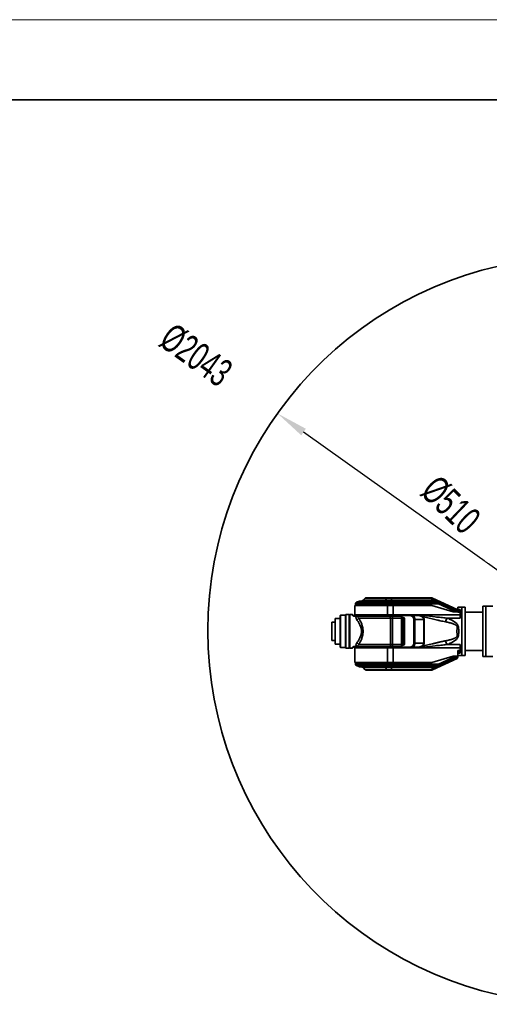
# Model space of a CAD drawing. Header units: millimetres. Extents: x 3881 to 9821, y -2100 to 2100.
# Tile 15 of 27: x 7192 to 8363, y -354 to 2100. Entities that reach past the tile are written whole.
import ezdxf

# ---------------------------------------------------------------- set-up
doc = ezdxf.new("R2010")
doc.units = ezdxf.units.MM
doc.header["$PDSIZE"] = -5
doc.layers.get('0').update_dxf_attribs({"lineweight": 35})
for name, color, linetype, lineweight in [('尺寸线层', 3, 'Continuous', 18), ('粗实线层', 7, 'Continuous', 35), ('细实线层', 7, 'Continuous', 18)]:
    doc.layers.add(name, color=color, linetype=linetype, lineweight=lineweight)
doc.styles.add('标准', font='FSGB2312.ttf', dxfattribs={"width": 0.667})
doc.dimstyles.new('标准', dxfattribs={"dimscale": 20, "dimtxt": 3.5, "dimasz": 4, "dimexe": 2, "dimexo": 0, "dimtad": 1, "dimdsep": 46, "dimtxsty": '标准', "dimblk": '_CAXARROW', "dimcen": 0, "dimdle": 6, "dimazin": 2, "dimtfac": 0.707107, "dimtdec": 3, "dimtmove": 2, "dimatfit": 3, "dimfxl": 1, "dimfrac": 2, "dimtolj": 1, "dimarcsym": 1})

# ---------------------------------------------------------------- blocks, each defined once
blk = doc.blocks.new('*X21')
at = {"layer": '粗实线层'}
blk.add_line((138.5, 95), (-138.5, 95), dxfattribs=at)
at = {"layer": '细实线层'}
blk.add_line((148.5, 105), (-148.5, 105), dxfattribs=at)
blk = doc.blocks.new('_CAXARROW')
blk.add_hatch(color=0).paths.add_polyline_path([(0, 0), (-1, 0.125), (-1, -0.125)], flags=0)
blk = doc.blocks.new('*D26')
at = {"layer": 'Defpoints', "color": 0, "transparency": 16777216}
blk.add_point((8776.8, 401.2), dxfattribs=at)
at = {"layer": '尺寸线层', "color": 0, "linetype": 'Continuous', "lineweight": -2, "transparency": 16777216}
blk.add_line((8719.1, 456.6), (8466.4, 698.8), dxfattribs=at)
at = {"layer": '尺寸线层', "color": 0, "lineweight": -2, "transparency": 16777216, "xscale": 80, "yscale": 80, "zscale": 80, "rotation": 316.206092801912}
blk.add_blockref('_CAXARROW', (8776.8, 401.2), dxfattribs=at)
at = {"layer": '尺寸线层', "color": 0, "transparency": 16777216, "insert": (8266.4, 890.6), "char_height": 70, "width": 321.441, "attachment_point": 5, "rotation": 316.2061, "style": '标准', "bg_fill": 3, "box_fill_scale": 1.1, "bg_fill_color": 256, "bg_fill_true_color": 13158600, "bg_fill_transparency": 0}
blk.add_mtext('\\A1;%%C510', dxfattribs=at)
at = {"layer": 'Defpoints', "color": 0, "transparency": 16777216}
blk.add_point((8408.7, 754.2), dxfattribs=at)
at = {"layer": '尺寸线层', "color": 0, "lineweight": -2, "transparency": 16777216, "xscale": 80, "yscale": 80, "zscale": 80, "rotation": 136.2060928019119}
blk.add_blockref('_CAXARROW', (8408.7, 754.2), dxfattribs=at)
blk = doc.blocks.new('*D27')
at = {"layer": 'Defpoints', "color": 0, "transparency": 16777216}
for p in [(7834.6, 1118.8), (9350.9, 36.5)]:
    blk.add_point(p, dxfattribs=at)
at = {"layer": '尺寸线层', "color": 0, "linetype": 'Continuous', "lineweight": -2, "transparency": 16777216}
blk.add_line((9285.8, 83), (7899.7, 1072.4), dxfattribs=at)
at = {"layer": '尺寸线层', "color": 0, "lineweight": -2, "transparency": 16777216, "xscale": 80, "yscale": 80, "zscale": 80, "rotation": 324.4833009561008}
blk.add_blockref('_CAXARROW', (9350.9, 36.5), dxfattribs=at)
at = {"layer": '尺寸线层', "color": 0, "transparency": 16777216, "insert": (7631.4, 1263.8), "char_height": 70, "width": 394.971, "attachment_point": 5, "rotation": 324.4833, "style": '标准', "bg_fill": 3, "box_fill_scale": 1.1, "bg_fill_color": 256, "bg_fill_true_color": 13158600, "bg_fill_transparency": 0}
blk.add_mtext('\\A1;%%C2043', dxfattribs=at)
at = {"layer": '尺寸线层', "color": 0, "lineweight": -2, "transparency": 16777216, "xscale": 80, "yscale": 80, "zscale": 80, "rotation": 144.4833009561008}
blk.add_blockref('_CAXARROW', (7834.6, 1118.8), dxfattribs=at)

msp = doc.modelspace()

# ---------------------------------------------------------------- linework, layer by layer
at = {"color": 0, "linetype": 'Continuous'}
for p, q in [((8027.746, 640.2), (8027.746, 617.2)), ((8027.746, 640.2), (8219.246, 640.2)), ((8029.496, 640.2), (8029.496, 644.492)), ((8029.496, 644.492), (8235.374, 644.492)), ((8038.781, 650.914), (8032.011, 648.206)), ((8032.011, 648.206), (8235.374, 648.206)), ((8038.781, 650.914), (8235.974, 650.914)), ((8040.266, 651.2), (8235.959, 651.2)), ((8053.514, 658.468), (8048.296, 653.25)), ((8048.296, 653.25), (8106.683, 653.25)), ((8104.243, 658.468), (8053.514, 658.468)), ((8218.802, 659.2), (8055.281, 659.2)), ((8104.635, 650.914), (8107.671, 648.206)), ((8108.799, 644.492), (8108.799, 640.2)), ((8109.34, 617.2), (8109.34, 640.2)), ((8118.045, 659.2), (8118.045, 658.468)), ((8217.232, 658.468), (8118.045, 658.468)), ((8119.923, 653.25), (8119.923, 651.2)), ((8228.421, 653.25), (8119.923, 653.25)), ((8122.253, 651.2), (8122.253, 640.2)), ((8122.665, 615.2), (8122.665, 640.2)), ((8217.232, 658.468), (8217.232, 659.2)), ((8217.232, 658.468), (8228.421, 653.25)), ((8219.246, 640.2), (8272.246, 624.2)), ((8282.196, 630.156), (8220.916, 658.731)), ((8228.421, 653.25), (8235.959, 651.2)), ((8229.931, 652.839), (8230.276, 652.746)), ((8231.535, 652.403), (8231.822, 652.325)), ((8233.529, 651.861), (8233.733, 651.805)), ((8234.454, 651.609), (8234.612, 651.566)), ((8235.974, 650.914), (8235.374, 648.206)), ((8235.374, 648.206), (8235.374, 644.492)), ((8237.336, 647.771), (8235.766, 644.405)), ((8235.766, 644.405), (8279.096, 624.2)), ((8235.932, 651.207), (8235.947, 651.203)), ((8235.956, 651.201), (8235.959, 651.2)), ((8237.336, 647.771), (8237.936, 650.479)), ((8237.336, 647.771), (8282.089, 626.902)), ((8282.089, 629.89), (8237.936, 650.479)), ((8346.246, 638.2), (8346.246, 513.2)), ((8346.246, 638.2), (8371.246, 638.2)), ((8354.246, 513.2), (8354.246, 638.2)), ((7991.246, 615.2), (7991.746, 615.7)), ((7991.246, 615.2), (7991.246, 536.2)), ((7991.746, 615.7), (7991.746, 535.7)), ((8004.246, 615.7), (7991.746, 615.7)), ((8004.246, 617.2), (8004.746, 617.7)), ((8004.246, 617.2), (8004.246, 534.2)), ((8004.746, 617.7), (8004.746, 533.7)), ((8013.746, 617.7), (8004.746, 617.7)), ((8013.746, 533.7), (8013.746, 617.7)), ((8014.246, 617.2), (8013.746, 617.7)), ((8014.246, 534.2), (8014.246, 617.2)), ((8014.746, 617.7), (8014.746, 533.7)), ((8014.746, 617.7), (8019.657, 617.7)), ((8022.9, 616.328), (8022.73, 616.487)), ((8023.132, 616.115), (8022.9, 616.328)), ((8023.005, 616.232), (8022.902, 616.327)), ((8023.464, 615.813), (8023.134, 616.113)), ((8024.232, 615.139), (8023.922, 615.406)), ((8024.279, 615.099), (8024.232, 615.139)), ((8027.305, 613.22), (8027.305, 613.7)), ((8027.305, 613.7), (8144.746, 613.7)), ((8027.457, 613.738), (8027.594, 613.724)), ((8027.5, 613.733), (8027.812, 613.708)), ((8029.746, 615.2), (8027.746, 617.2)), ((8027.746, 617.2), (8183.105, 617.2)), ((8183.104, 615.2), (8029.746, 615.2)), ((8032.203, 613.22), (8032.203, 613.7)), ((8108.452, 615.2), (8109.34, 617.2)), ((8143.746, 613.7), (8143.746, 537.7)), ((8144.746, 613.7), (8144.746, 537.7)), ((8183.104, 615.2), (8183.105, 617.2)), ((8184.428, 615.163), (8184.549, 617.156)), ((8290.246, 617.16), (8184.549, 617.156)), ((8190.663, 613.962), (8191.344, 615.883)), ((8199.408, 614.962), (8197.314, 615.2)), ((8284.246, 624.2), (8272.246, 624.2)), ((8280.997, 624.2), (8282.089, 626.902)), ((8282.089, 629.89), (8282.196, 630.156)), ((8282.089, 629.89), (8282.089, 626.902)), ((8284.246, 635.7), (8284.246, 625.343)), ((8284.246, 635.7), (8302.246, 635.7)), ((8290.246, 630.5), (8284.246, 630.5)), ((8290.246, 629.2), (8284.246, 629.2)), ((8290.246, 628.963), (8284.246, 628.963)), ((8284.246, 625.346), (8290.246, 625.346)), ((8284.246, 623.278), (8284.246, 625.343)), ((8284.246, 623.278), (8290.246, 623.299)), ((8290.246, 630.5), (8290.246, 608.866)), ((8294.246, 515.7), (8294.246, 635.7)), ((8302.246, 515.7), (8302.246, 635.7)), ((8302.246, 623.2), (8346.246, 623.2)), ((7969.746, 597.7), (7970.246, 598.2)), ((7969.746, 597.7), (7969.746, 553.7)), ((7970.246, 598.2), (7970.246, 553.2)), ((7978.246, 598.2), (7970.246, 598.2)), ((7978.246, 607.2), (7978.746, 607.7)), ((7978.246, 607.2), (7978.246, 544.2)), ((7978.746, 607.7), (7978.746, 543.7)), ((7991.246, 607.7), (7978.746, 607.7)), ((8032.203, 613.22), (8027.305, 613.22)), ((8037.349, 608.7), (8144.746, 608.7)), ((8116.005, 608.7), (8116.005, 542.8)), ((8121.626, 613.104), (8121.626, 538.336)), ((8144.746, 610.5), (8148.246, 610.5)), ((8144.746, 606.809), (8148.246, 606.809)), ((8144.746, 603.856), (8148.246, 603.856)), ((8144.746, 598.453), (8151.246, 598.453)), ((8148.246, 540.9), (8148.246, 610.5)), ((8151.246, 543.9), (8151.246, 607.5)), ((8174.246, 546.2), (8174.246, 605.2)), ((8199.191, 605.2), (8174.246, 605.2)), ((8177.175, 605.2), (8177.175, 546.2)), ((8195.272, 611.645), (8196.291, 612.957)), ((8199.191, 605.2), (8200.517, 605.227)), ((8256.392, 608.865), (8256.458, 608.864)), ((8256.458, 608.863), (8290.246, 608.864)), ((8014.746, 583.7), (8014.246, 583.7)), ((8014.746, 567.7), (8014.246, 567.7)), ((7969.746, 553.7), (7970.246, 553.2)), ((7978.246, 553.2), (7970.246, 553.2)), ((7978.246, 544.2), (7978.746, 543.7)), ((7991.246, 543.7), (7978.746, 543.7)), ((8037.349, 542.7), (8116.112, 542.7)), ((8116.005, 542.8), (8144.746, 542.8)), ((8116.112, 542.7), (8116.005, 542.8)), ((8144.746, 553.085), (8151.246, 553.085)), ((8144.746, 547.662), (8148.246, 547.662)), ((8144.746, 544.643), (8148.246, 544.643)), ((8144.746, 540.9), (8148.246, 540.9)), ((8174.246, 546.2), (8199.191, 546.2)), ((8199.191, 546.2), (8200.517, 546.173)), ((8256.458, 542.535), (8256.392, 542.534)), ((8256.458, 542.535), (8290.246, 542.536)), ((8290.246, 520.9), (8290.246, 542.534)), ((7991.246, 536.2), (7991.746, 535.7)), ((8004.246, 535.7), (7991.746, 535.7)), ((8004.246, 534.2), (8004.746, 533.7)), ((8013.746, 533.7), (8004.746, 533.7)), ((8014.246, 534.2), (8013.746, 533.7)), ((8014.746, 533.7), (8019.657, 533.7)), ((8022.73, 534.913), (8023.003, 535.166)), ((8023.003, 535.166), (8023.285, 535.424)), ((8023.464, 535.586), (8023.675, 535.775)), ((8024.232, 536.261), (8024.237, 536.265)), ((8027.305, 538.18), (8032.203, 538.18)), ((8027.305, 537.7), (8113.194, 537.7)), ((8027.659, 537.681), (8027.615, 537.678)), ((8027.702, 537.685), (8027.659, 537.681)), ((8027.745, 537.687), (8027.702, 537.685)), ((8029.746, 536.2), (8027.746, 534.2)), ((8027.746, 534.2), (8027.746, 498.2)), ((8183.104, 534.2), (8027.746, 534.2)), ((8029.746, 536.2), (8183.104, 536.2)), ((8032.203, 538.18), (8032.203, 537.7)), ((8052.246, 536.2), (8052.246, 537.7)), ((8108.452, 536.2), (8109.34, 534.2)), ((8109.34, 498.2), (8109.34, 534.2)), ((8113.194, 537.7), (8114.444, 537.7)), ((8114.444, 537.7), (8144.746, 537.7)), ((8116.246, 536.2), (8116.246, 537.7)), ((8122.665, 498.2), (8122.665, 536.2)), ((8183.104, 536.2), (8183.104, 534.2)), ((8184.449, 536.237), (8184.57, 534.244)), ((8290.246, 534.24), (8184.57, 534.244)), ((8190.663, 537.438), (8191.347, 535.517)), ((8195.297, 539.773), (8196.318, 538.465)), ((8284.246, 511.461), (8284.246, 528.128)), ((8290.246, 528.1), (8284.246, 528.119)), ((8284.246, 526.048), (8290.246, 526.054)), ((8284.246, 522.436), (8290.246, 522.436)), ((8284.246, 522.2), (8290.246, 522.2)), ((8284.246, 520.9), (8290.246, 520.9)), ((8284.246, 515.7), (8302.246, 515.7)), ((8302.246, 528.2), (8346.246, 528.2)), ((8027.746, 498.2), (8219.246, 498.2)), ((8029.496, 498.2), (8029.496, 493.908)), ((8029.496, 493.908), (8235.374, 493.908)), ((8108.799, 498.2), (8108.799, 493.908)), ((8122.253, 498.2), (8122.253, 487.2)), ((8272.246, 514.2), (8219.246, 498.2)), ((8220.916, 479.668), (8282.196, 508.244)), ((8235.374, 490.194), (8235.374, 493.908)), ((8279.096, 514.2), (8235.766, 493.995)), ((8237.336, 490.629), (8235.766, 493.995)), ((8282.089, 511.498), (8237.336, 490.629)), ((8282.089, 508.51), (8237.936, 487.921)), ((8272.246, 514.2), (8284.246, 514.2)), ((8282.089, 511.498), (8280.997, 514.2)), ((8282.089, 511.498), (8282.089, 508.51)), ((8282.196, 508.244), (8282.089, 508.51)), ((8282.196, 508.244), (8282.195, 508.247)), ((8346.246, 513.2), (8371.246, 513.2)), ((8038.781, 487.486), (8032.011, 490.194)), ((8235.374, 490.194), (8032.011, 490.194)), ((8235.974, 487.486), (8038.781, 487.486)), ((8040.266, 487.2), (8235.958, 487.2)), ((8053.514, 479.932), (8048.296, 485.15)), ((8106.683, 485.15), (8048.296, 485.15)), ((8053.514, 479.932), (8104.242, 479.932)), ((8055.281, 479.2), (8218.802, 479.2)), ((8104.635, 487.486), (8107.671, 490.194)), ((8118.045, 479.932), (8118.045, 479.2)), ((8118.045, 479.932), (8217.232, 479.932)), ((8119.922, 487.2), (8119.922, 485.15)), ((8119.922, 485.15), (8228.421, 485.15)), ((8228.421, 485.15), (8217.232, 479.932)), ((8217.232, 479.2), (8217.232, 479.932)), ((8235.959, 487.2), (8228.421, 485.15)), ((8229.573, 485.463), (8229.202, 485.362)), ((8235.374, 490.194), (8235.974, 487.486)), ((8235.947, 487.197), (8235.932, 487.193)), ((8235.959, 487.2), (8235.956, 487.199)), ((8237.936, 487.921), (8237.336, 490.629))]:
    msp.add_line(p, q, dxfattribs=at)
for points in [[(8023.922, 615.407), (8023.674, 615.625), (8023.463, 615.814)], [(8024.279, 615.099), (8024.415, 614.988), (8024.554, 614.882), (8024.695, 614.781), (8024.838, 614.684), (8024.982, 614.592), (8025.127, 614.506), (8025.273, 614.424), (8025.421, 614.347), (8025.568, 614.274), (8025.717, 614.207), (8025.865, 614.144), (8026.014, 614.085), (8026.162, 614.032), (8026.31, 613.982), (8026.458, 613.938), (8026.605, 613.897), (8026.75, 613.861), (8026.895, 613.828), (8027.038, 613.8), (8027.179, 613.776), (8027.319, 613.755), (8027.457, 613.738)], [(8027.728, 613.713), (8027.86, 613.706), (8027.989, 613.701)], [(8023.134, 535.286), (8023.463, 535.585), (8023.674, 535.774), (8023.922, 535.993), (8024.232, 536.261)], [(8027.5, 537.667), (8027.188, 537.625), (8026.879, 537.568), (8026.574, 537.494), (8026.272, 537.405), (8025.976, 537.3), (8025.686, 537.179), (8025.403, 537.044), (8025.127, 536.894), (8024.859, 536.729), (8024.6, 536.551), (8024.35, 536.359), (8024.237, 536.265)], [(8027.808, 537.691), (8027.788, 537.69), (8027.745, 537.687)]]:
    msp.add_lwpolyline(points, dxfattribs=at)
for centre, radius, start, end in [((8033.496, 644.492), 4, 111.801409, 180), ((8040.266, 647.2), 4, 90, 111.801409), ((8043.347, 658.2), 7, 270, 315.000219), ((8055.281, 656.7), 2.5, 90, 135.000219), ((7912.348, 565.529), 213.216, 24.294046, 25.841959), ((7817.799, 547.486), 320.101, 19.293592, 20.286119), ((8218.802, 654.2), 5, 65, 90), ((8235.245, 642.983), 5.224, 66.41042, 88.589714), ((8235.959, 646.2), 5, 65, 89.999978), ((8222.207, 650.538), 13.773, 1.563879, 2.03083), ((8235.825, 645.598), 5.318, 66.607597, 88.389772), ((8019.656, 613.199), 4.501, 46.936725, 89.995065), ((8164.246, 605.2), 10, 0, 90), ((8183.105, 591.047), 24.153, 86.857883, 90.001434), ((8183.108, 593.238), 23.961, 86.554465, 90.009197), ((8020.573, -904.767), 1530.209, 83.367468, 83.592442), ((8280.696, 626.938), 3.55, 0, 65), ((8281.257, 623.912), 2.99, 5.514331, 6.126908), ((8148.246, 607.5), 3, 0, 90), ((8068.743, 126.034), 503.352, 74.926146, 75.321251), ((8148.246, 543.9), 3, 270, 0), ((8164.246, 546.2), 10, 270, 0), ((8019.656, 538.201), 4.501, 270.004935, 313.063437), ((8124.824, 544.999), 7.39, 244.354651, 249.323654), ((8183.105, 560.35), 24.15, 269.998475, 273.189899), ((8183.111, 558.179), 23.979, 269.982426, 273.487716), ((8033.496, 493.908), 4, 180, 248.198591), ((8280.696, 511.461), 3.55, 295, 0), ((8281.257, 514.488), 2.99, 353.888854, 354.485614), ((8281.312, 511.497), 2.935, 359.308184, 359.999832), ((8040.266, 491.2), 4, 248.198591, 270), ((8043.347, 480.2), 7, 44.999781, 90), ((8055.281, 481.7), 2.5, 224.999781, 270), ((7907.866, 574.967), 218.164, 334.175549, 335.688348), ((7817.935, 590.863), 319.956, 339.713943, 340.706918), ((8218.802, 484.2), 5, 270, 295), ((8235.245, 495.416), 5.224, 271.410283, 293.58979), ((8235.959, 492.2), 5, 270.000022, 294.092841), ((8235.825, 492.804), 5.32, 271.611403, 293.385564), ((8250.261, 494.083), 13.779, 206.565371, 207.032133), ((8233.92, 486.578), 4.235, 17.676283, 18.481759), ((8235.959, 492.2), 5, 294.092841, 295), ((8240.247, 488.917), 2.511, 207.804187, 208.534832)]:
    msp.add_arc(centre, radius, start, end, dxfattribs=at)
for points, knots in [([(8104.242, 658.468), (8104.171, 658.577), (8104.014, 658.778), (8103.731, 659.017), (8103.418, 659.165), (8103.198, 659.2), (8103.092, 659.2)], [0, 0, 0, 0, 0.27720434, 0.53635603, 0.77574511, 1, 1, 1, 1]), ([(8103.969, 651.2), (8104.085, 651.2), (8104.332, 651.143), (8104.538, 651), (8104.635, 650.914)], [0, 0, 0, 0, 0.47022244, 1, 1, 1, 1]), ([(8104.243, 658.468), (8106.381, 658.51), (8110.982, 658.542), (8115.583, 658.503), (8118.045, 658.468)], [0, 0, 0, 0, 0.46480695, 1, 1, 1, 1]), ([(8109.772, 651.2), (8109.487, 651.2), (8108.892, 651.295), (8108.053, 651.714), (8107.293, 652.382), (8106.874, 652.944), (8106.683, 653.25)], [0, 0, 0, 0, 0.22121072, 0.45934764, 0.71944731, 1, 1, 1, 1]), ([(8119.923, 653.25), (8118.745, 653.205), (8116.422, 653.133), (8113.011, 653.096), (8109.775, 653.129), (8107.686, 653.2), (8106.683, 653.25)], [0, 0, 0, 0, 0.2669614, 0.52647301, 0.77256328, 1, 1, 1, 1]), ([(8107.671, 648.206), (8107.76, 648.127), (8107.929, 647.937), (8108.235, 647.458), (8108.533, 646.693), (8108.75, 645.641), (8108.799, 644.883), (8108.799, 644.492)], [0, 0, 0, 0, 0.08917853, 0.19066788, 0.42841648, 0.70396103, 1, 1, 1, 1]), ([(8219.387, 658.927), (8219.049, 658.874), (8218.328, 658.731), (8217.613, 658.562), (8217.232, 658.468)], [0, 0, 0, 0, 0.46627876, 1, 1, 1, 1]), ([(8219.387, 658.927), (8219.305, 659.009), (8219.126, 659.143), (8218.905, 659.2), (8218.802, 659.2)], [0, 0, 0, 0, 0.53070267, 1, 1, 1, 1]), ([(8220.916, 658.731), (8220.686, 658.838), (8220.177, 658.983), (8219.65, 658.968), (8219.387, 658.927)], [0, 0, 0, 0, 0.48731786, 1, 1, 1, 1]), ([(8228.421, 653.25), (8228.605, 653.447), (8228.965, 653.791), (8229.462, 654.125), (8229.844, 654.275), (8230.097, 654.325), (8230.329, 654.319), (8230.471, 654.276), (8230.534, 654.246)], [0, 0, 0, 0, 0.32689741, 0.60344326, 0.72007608, 0.82305746, 0.91495014, 1, 1, 1, 1]), ([(8235.959, 651.2), (8235.96, 651.2), (8235.96, 651.194), (8235.962, 651.188), (8235.963, 651.173), (8235.965, 651.154), (8235.966, 651.13), (8235.969, 651.086), (8235.97, 651.051), (8235.971, 651.026)], [0, 0, 0, 0, 0.01792669, 0.06570197, 0.14437767, 0.25404814, 0.39462751, 0.56594619, 1, 1, 1, 1]), ([(8235.974, 650.914), (8235.979, 650.951), (8235.987, 651.016), (8236, 651.101), (8236.014, 651.158), (8236.024, 651.188), (8236.031, 651.196)], [0, 0, 0, 0, 0.38941102, 0.68648711, 0.88975567, 1, 1, 1, 1]), ([(8238.072, 650.731), (8238.07, 650.732), (8238.066, 650.724), (8238.059, 650.715), (8238.047, 650.694), (8238.033, 650.667), (8238.014, 650.631), (8237.981, 650.568), (8237.955, 650.516), (8237.936, 650.479)], [0, 0, 0, 0, 0.01724809, 0.06498739, 0.14390939, 0.25397298, 0.39495996, 0.56661163, 1, 1, 1, 1]), ([(8027.305, 613.22), (8026.842, 613.22), (8026.157, 613.262), (8025.286, 613.425), (8024.704, 613.593), (8024.197, 613.802), (8023.643, 614.102), (8023.068, 614.501), (8022.476, 614.979), (8021.965, 615.426), (8021.518, 615.839), (8021.125, 616.215), (8020.782, 616.552), (8020.486, 616.847), (8020.237, 617.1), (8020.058, 617.284), (8019.937, 617.408), (8019.864, 617.484), (8019.802, 617.549), (8019.751, 617.602), (8019.716, 617.638), (8019.693, 617.662), (8019.68, 617.675), (8019.67, 617.685), (8019.664, 617.693), (8019.659, 617.697), (8019.657, 617.7), (8019.657, 617.7)], [0, 0, 0, 0, 0.1512384, 0.22282486, 0.2890182, 0.34843142, 0.40149096, 0.4945274, 0.57634256, 0.64980806, 0.71592016, 0.77506949, 0.82738471, 0.87288456, 0.91153417, 0.94327482, 0.95653433, 0.9680427, 0.97779345, 0.98578051, 0.99199793, 0.99444168, 0.99644175, 0.99799788, 0.99910981, 0.99977727, 1, 1, 1, 1]), ([(8024.232, 615.139), (8024.157, 615.203), (8024.012, 615.324), (8023.807, 615.493), (8023.628, 615.638), (8023.477, 615.759), (8023.371, 615.843), (8023.303, 615.897), (8023.264, 615.928), (8023.233, 615.952), (8023.212, 615.97), (8023.198, 615.979), (8023.193, 615.985), (8023.191, 615.985)], [0, 0, 0, 0, 0.22237677, 0.42130216, 0.5938992, 0.73791851, 0.85162557, 0.89670222, 0.9337587, 0.96267443, 0.98338046, 0.99583587, 1, 1, 1, 1]), ([(8027.304, 613.7), (8027.164, 613.7), (8026.886, 613.707), (8026.479, 613.739), (8026.101, 613.794), (8025.776, 613.871), (8025.525, 613.969), (8025.352, 614.089), (8025.226, 614.21), (8025.077, 614.361), (8024.894, 614.544), (8024.672, 614.753), (8024.453, 614.948), (8024.308, 615.074), (8024.237, 615.134)], [0, 0, 0, 0, 0.11856689, 0.23496176, 0.34535346, 0.44188014, 0.51632873, 0.57188825, 0.61893563, 0.663718, 0.7516479, 0.83791109, 0.92116631, 1, 1, 1, 1]), ([(8036.452, 613.7), (8036.276, 613.7), (8035.923, 613.687), (8035.398, 613.629), (8034.871, 613.562), (8034.339, 613.498), (8033.803, 613.432), (8033.09, 613.342), (8032.556, 613.271), (8032.203, 613.22)], [0, 0, 0, 0, 0.12329922, 0.2471029, 0.37086057, 0.49580026, 0.62260429, 0.74985326, 1, 1, 1, 1]), ([(8037.349, 608.7), (8037.042, 608.942), (8036.475, 609.426), (8035.731, 610.176), (8035.139, 610.903), (8034.707, 611.592), (8034.481, 612.157), (8034.427, 612.584), (8034.46, 612.888), (8034.609, 613.193), (8034.871, 613.407), (8035.194, 613.55), (8035.559, 613.641), (8035.991, 613.691), (8036.298, 613.7), (8036.452, 613.7)], [0, 0, 0, 0, 0.15547856, 0.2956736, 0.41968067, 0.52701571, 0.61806459, 0.65851882, 0.69721857, 0.7378975, 0.79013431, 0.827509, 0.87790413, 0.93892807, 1, 1, 1, 1]), ([(8113.194, 613.7), (8113.38, 613.7), (8113.768, 613.629), (8114.306, 613.327), (8114.793, 612.851), (8115.214, 612.222), (8115.558, 611.463), (8115.905, 610.29), (8116.005, 609.342), (8116.005, 608.7)], [0, 0, 0, 0, 0.08914828, 0.18516162, 0.29255917, 0.41329831, 0.54697849, 0.69154287, 1, 1, 1, 1]), ([(8123.964, 613.696), (8123.57, 613.682), (8122.763, 613.562), (8122, 613.28), (8121.626, 613.104)], [0, 0, 0, 0, 0.48860635, 1, 1, 1, 1]), ([(8170.104, 615.2), (8170.568, 615.2), (8171.518, 615.065), (8172.867, 614.476), (8174.098, 613.53), (8175.168, 612.27), (8176.042, 610.747), (8176.916, 608.409), (8177.175, 606.488), (8177.175, 605.2)], [0, 0, 0, 0, 0.10335365, 0.21048431, 0.32420489, 0.44602917, 0.57605274, 0.71320174, 1, 1, 1, 1]), ([(8184.428, 615.163), (8185.488, 615.105), (8187.601, 614.849), (8189.659, 614.304), (8190.663, 613.962)], [0, 0, 0, 0, 0.50029484, 1, 1, 1, 1]), ([(8191.345, 615.883), (8190.249, 616.247), (8188.003, 616.824), (8185.702, 617.096), (8184.549, 617.157)], [0, 0, 0, 0, 0.49995152, 1, 1, 1, 1]), ([(8190.663, 613.962), (8191.477, 613.684), (8193.078, 613.03), (8194.574, 612.153), (8195.272, 611.645)], [0, 0, 0, 0, 0.49931692, 1, 1, 1, 1]), ([(8196.291, 612.958), (8195.569, 613.591), (8193.984, 614.705), (8192.241, 615.534), (8191.345, 615.883)], [0, 0, 0, 0, 0.49987536, 1, 1, 1, 1]), ([(8256.392, 608.866), (8251.647, 609.321), (8242.153, 610.272), (8223.156, 612.284), (8208.909, 613.881), (8199.408, 614.96)], [0, 0, 0, 0, 0.24951913, 0.4994558, 1, 1, 1, 1]), ([(8282.089, 629.89), (8282.394, 629.771), (8282.981, 629.448), (8283.572, 628.855), (8283.918, 628.293), (8284.164, 627.711), (8284.242, 627.243), (8284.246, 626.938)], [0, 0, 0, 0, 0.25407441, 0.51203063, 0.63930319, 0.7637304, 1, 1, 1, 1]), ([(8282.089, 626.902), (8282.377, 626.79), (8282.921, 626.495), (8283.587, 625.866), (8284.049, 625.096), (8284.198, 624.52), (8284.229, 624.231)], [0, 0, 0, 0, 0.25811813, 0.51057964, 0.75720868, 1, 1, 1, 1]), ([(8032.203, 613.22), (8031.865, 613.006), (8031.27, 612.51), (8030.665, 611.555), (8030.368, 610.503), (8030.34, 609.582), (8030.428, 608.825), (8030.595, 608.023), (8030.947, 606.994), (8031.562, 605.765), (8032.081, 604.971), (8032.369, 604.575)], [0, 0, 0, 0, 0.12337216, 0.23435234, 0.34313661, 0.45626528, 0.5157544, 0.57751893, 0.70834764, 0.84929777, 1, 1, 1, 1]), ([(8037.349, 608.7), (8037.13, 608.252), (8036.536, 607.355), (8035.358, 606.185), (8033.941, 605.219), (8032.893, 604.751), (8032.369, 604.575)], [0, 0, 0, 0, 0.22623108, 0.48297983, 0.74904406, 1, 1, 1, 1]), ([(8032.369, 604.575), (8033.798, 602.609), (8035.902, 599.535), (8038.479, 595.192), (8040.311, 591.663), (8041.916, 587.927), (8043.192, 583.994), (8044.024, 579.896), (8044.315, 575.7), (8044.024, 571.504), (8043.192, 567.406), (8041.917, 563.473), (8040.311, 559.737), (8038.479, 556.208), (8035.902, 551.865), (8033.798, 548.791), (8032.369, 546.825)], [0, 0, 0, 0, 0.11492765, 0.17591787, 0.23866703, 0.30279444, 0.36794913, 0.43379288, 0.4999892, 0.56619116, 0.63204431, 0.69720453, 0.76133443, 0.82408386, 0.88507424, 1, 1, 1, 1]), ([(8037.349, 608.7), (8038.675, 606.395), (8040.614, 602.805), (8042.959, 597.783), (8045.189, 592.304), (8046.937, 586.48), (8047.894, 580.391), (8048.144, 575.7), (8047.894, 571.009), (8046.936, 564.919), (8045.189, 559.095), (8042.959, 553.617), (8040.614, 548.595), (8038.675, 545.005), (8037.349, 542.7)], [0, 0, 0, 0, 0.11368987, 0.17428663, 0.23686036, 0.36652387, 0.43301001, 0.49999988, 0.5669899, 0.63347595, 0.76313948, 0.82571324, 0.88631004, 1, 1, 1, 1]), ([(8148.246, 606.809), (8148.441, 606.809), (8148.825, 606.795), (8149.383, 606.735), (8149.897, 606.637), (8150.35, 606.505), (8150.724, 606.345), (8151.008, 606.161), (8151.196, 605.955), (8151.246, 605.791), (8151.246, 605.718)], [0, 0, 0, 0, 0.1730121, 0.34027728, 0.49636784, 0.63652187, 0.75707504, 0.85613037, 0.93486143, 1, 1, 1, 1]), ([(8148.246, 603.856), (8148.635, 603.856), (8149.414, 603.714), (8150.251, 603.197), (8150.754, 602.627), (8151.035, 602.14), (8151.207, 601.612), (8151.246, 601.244), (8151.246, 601.061)], [0, 0, 0, 0, 0.25746144, 0.51025101, 0.63470264, 0.75753342, 0.87910906, 1, 1, 1, 1]), ([(8195.272, 611.645), (8195.534, 611.453), (8196.047, 611.053), (8196.766, 610.392), (8197.422, 609.667), (8198.005, 608.882), (8198.499, 608.035), (8199.002, 606.831), (8199.18, 605.85), (8199.191, 605.2)], [0, 0, 0, 0, 0.12481806, 0.24971001, 0.37468424, 0.49969808, 0.62479258, 0.75000999, 1, 1, 1, 1]), ([(8200.517, 605.227), (8200.512, 605.606), (8200.453, 606.365), (8200.199, 607.477), (8199.808, 608.548), (8199.295, 609.566), (8198.671, 610.52), (8197.951, 611.402), (8197.156, 612.217), (8196.586, 612.719), (8196.291, 612.958)], [0, 0, 0, 0, 0.12501535, 0.25001536, 0.37501233, 0.50000447, 0.6249954, 0.74998774, 0.87499968, 1, 1, 1, 1]), ([(8199.191, 605.2), (8199.26, 600.284), (8199.38, 590.451), (8199.447, 575.7), (8199.38, 560.949), (8199.26, 551.116), (8199.191, 546.2)], [0, 0, 0, 0, 0.24999317, 0.50000012, 0.75000695, 1, 1, 1, 1]), ([(8253.853, 599.271), (8251.585, 599.708), (8247.051, 600.619), (8241.4, 601.842), (8236.883, 602.866), (8232.364, 603.908), (8226.717, 605.243), (8219.946, 606.895), (8213.177, 608.589), (8206.41, 610.313), (8201.901, 611.48), (8199.646, 612.066)], [0, 0, 0, 0, 0.12441948, 0.24902473, 0.31139749, 0.37381558, 0.49878021, 0.62390176, 0.74916014, 0.87453384, 1, 1, 1, 1]), ([(8200.517, 546.173), (8200.579, 551.094), (8200.663, 558.475), (8200.717, 568.318), (8200.735, 575.7), (8200.716, 583.082), (8200.663, 592.924), (8200.579, 600.306), (8200.517, 605.227)], [0, 0, 0, 0, 0.24999294, 0.37499535, 0.5, 0.62500465, 0.75000704, 1, 1, 1, 1]), ([(8256.458, 608.861), (8255.971, 607.349), (8255.042, 604.167), (8254.24, 600.951), (8253.853, 599.271)], [0, 0, 0, 0, 0.47955374, 1, 1, 1, 1]), ([(8253.853, 599.271), (8254.749, 599.102), (8256.536, 598.751), (8259.206, 598.174), (8261.864, 597.555), (8264.507, 596.882), (8267.132, 596.151), (8269.735, 595.349), (8272.309, 594.466), (8274.422, 593.645), (8276.083, 592.922), (8277.31, 592.34), (8278.512, 591.71), (8279.485, 591.133), (8280.233, 590.626), (8280.774, 590.218), (8281.285, 589.773), (8281.746, 589.276), (8282.117, 588.704), (8282.347, 588.061), (8282.442, 587.385), (8282.463, 586.704), (8282.45, 586.02), (8282.412, 585.108), (8282.349, 583.966), (8282.28, 582.594), (8282.221, 581.218), (8282.176, 579.841), (8282.131, 578.001), (8282.111, 575.701), (8282.131, 573.4), (8282.176, 571.56), (8282.221, 570.183), (8282.279, 568.808), (8282.349, 567.435), (8282.412, 566.293), (8282.45, 565.381), (8282.463, 564.697), (8282.444, 564.016), (8282.362, 563.452), (8282.233, 563.017), (8282.055, 562.601), (8281.745, 562.125), (8281.285, 561.627), (8280.774, 561.181), (8280.233, 560.773), (8279.485, 560.267), (8278.512, 559.69), (8277.31, 559.06), (8276.083, 558.478), (8274.422, 557.755), (8272.309, 556.934), (8269.735, 556.05), (8267.132, 555.249), (8264.507, 554.517), (8261.864, 553.845), (8259.206, 553.225), (8256.536, 552.649), (8254.749, 552.297), (8253.853, 552.129)], [0, 0, 0, 0, 0.03129338, 0.0625644, 0.09381316, 0.12503892, 0.15624112, 0.18741898, 0.21857138, 0.24969625, 0.26524875, 0.28079295, 0.29632743, 0.31184967, 0.31960603, 0.32735776, 0.33510496, 0.34284781, 0.35058432, 0.35833635, 0.36611662, 0.3739214, 0.38174493, 0.38958225, 0.40528799, 0.42102567, 0.43678825, 0.45257038, 0.46836706, 0.49998411, 0.53160119, 0.54739791, 0.56318011, 0.57894278, 0.59468056, 0.61038636, 0.6182237, 0.62604764, 0.633854, 0.64163915, 0.64552546, 0.64940048, 0.65714822, 0.66489083, 0.67263963, 0.68039212, 0.68814878, 0.70367142, 0.71920615, 0.7347505, 0.75030312, 0.78142819, 0.81258067, 0.84375863, 0.87496089, 0.90618669, 0.9374355, 0.96870659, 1, 1, 1, 1]), ([(8256.458, 608.863), (8258.406, 608.21), (8261.303, 607.162), (8265.089, 605.583), (8267.881, 604.303), (8270.617, 602.915), (8273.284, 601.403), (8275.862, 599.75), (8278.325, 597.931), (8280.629, 595.913), (8282.358, 594.028), (8283.551, 592.37), (8284.323, 591.041), (8284.933, 589.627), (8285.374, 588.147), (8285.693, 586.632), (8285.931, 585.096), (8286.114, 583.547), (8286.298, 581.465), (8286.438, 578.848), (8286.474, 576.75), (8286.474, 575.7)], [0, 0, 0, 0, 0.1248867, 0.18720564, 0.24944657, 0.31161411, 0.37371578, 0.43576226, 0.49776816, 0.55975271, 0.62174165, 0.65277738, 0.68384519, 0.71497128, 0.7462011, 0.77756541, 0.80906615, 0.84069125, 0.87242303, 0.9361224, 1, 1, 1, 1]), ([(8286.474, 575.7), (8286.474, 574.649), (8286.438, 572.551), (8286.298, 569.934), (8286.114, 567.853), (8285.931, 566.303), (8285.693, 564.767), (8285.374, 563.252), (8284.933, 561.772), (8284.323, 560.358), (8283.551, 559.03), (8282.358, 557.372), (8280.629, 555.487), (8278.326, 553.469), (8275.862, 551.65), (8273.284, 549.997), (8270.617, 548.485), (8267.881, 547.097), (8265.089, 545.817), (8261.303, 544.237), (8258.406, 543.189), (8256.458, 542.536)], [0, 0, 0, 0, 0.06387822, 0.12757837, 0.15931045, 0.19093579, 0.22243674, 0.253801, 0.28502947, 0.31615347, 0.34721946, 0.37825422, 0.44024187, 0.50222589, 0.56423206, 0.62627907, 0.68838139, 0.75054956, 0.81279135, 0.87511129, 1, 1, 1, 1]), ([(8032.203, 538.18), (8031.865, 538.393), (8031.27, 538.889), (8030.665, 539.844), (8030.368, 540.897), (8030.34, 541.818), (8030.428, 542.574), (8030.595, 543.376), (8030.947, 544.405), (8031.562, 545.635), (8032.081, 546.429), (8032.369, 546.825)], [0, 0, 0, 0, 0.12336494, 0.23434712, 0.34313106, 0.45626064, 0.51575012, 0.5775151, 0.70834523, 0.84929682, 1, 1, 1, 1]), ([(8037.349, 542.7), (8037.13, 543.148), (8036.536, 544.045), (8035.358, 545.215), (8033.941, 546.18), (8032.893, 546.649), (8032.369, 546.825)], [0, 0, 0, 0, 0.22623094, 0.48297959, 0.74904384, 1, 1, 1, 1]), ([(8037.349, 542.7), (8037.049, 542.462), (8036.492, 541.989), (8035.759, 541.254), (8035.172, 540.542), (8034.738, 539.864), (8034.503, 539.31), (8034.431, 538.889), (8034.443, 538.592), (8034.551, 538.295), (8034.827, 538), (8035.235, 537.83), (8035.694, 537.738), (8035.983, 537.714), (8036.136, 537.707)], [0, 0, 0, 0, 0.15891816, 0.30258673, 0.43011151, 0.54100103, 0.63552433, 0.67750111, 0.71723468, 0.75758986, 0.80574775, 0.8801514, 0.93642209, 1, 1, 1, 1]), ([(8114.444, 537.7), (8114.603, 537.7), (8114.94, 537.776), (8115.39, 538.092), (8115.78, 538.582), (8116.099, 539.226), (8116.287, 539.856), (8116.388, 540.414), (8116.435, 540.864), (8116.447, 541.33), (8116.422, 541.725), (8116.374, 542.042), (8116.321, 542.277), (8116.258, 542.468), (8116.186, 542.61), (8116.14, 542.673), (8116.112, 542.7)], [0, 0, 0, 0, 0.07999598, 0.16896285, 0.27281196, 0.39346727, 0.53001373, 0.60349157, 0.67980787, 0.75843542, 0.8387741, 0.87937663, 0.92008324, 0.9606075, 0.98059234, 1, 1, 1, 1]), ([(8148.246, 547.662), (8148.635, 547.662), (8149.414, 547.804), (8150.252, 548.324), (8150.754, 548.896), (8151.035, 549.384), (8151.207, 549.915), (8151.246, 550.284), (8151.246, 550.467)], [0, 0, 0, 0, 0.2570387, 0.50964663, 0.63414125, 0.75710156, 0.8788745, 1, 1, 1, 1]), ([(8148.246, 544.643), (8148.441, 544.643), (8148.825, 544.657), (8149.383, 544.715), (8149.897, 544.811), (8150.349, 544.939), (8150.723, 545.095), (8151.007, 545.275), (8151.196, 545.475), (8151.246, 545.635), (8151.246, 545.707)], [0, 0, 0, 0, 0.17377389, 0.341731, 0.49837283, 0.63886394, 0.75946016, 0.85817458, 0.93609511, 1, 1, 1, 1]), ([(8177.175, 546.2), (8177.175, 544.912), (8176.916, 542.99), (8176.042, 540.653), (8175.168, 539.129), (8174.098, 537.87), (8172.867, 536.924), (8171.518, 536.335), (8170.568, 536.2), (8170.104, 536.2)], [0, 0, 0, 0, 0.28679826, 0.42394726, 0.55397083, 0.67579511, 0.78951569, 0.89664635, 1, 1, 1, 1]), ([(8199.191, 546.2), (8199.18, 545.552), (8199.003, 544.575), (8198.503, 543.375), (8198.014, 542.531), (8197.434, 541.748), (8196.782, 541.025), (8196.068, 540.364), (8195.558, 539.964), (8195.297, 539.773)], [0, 0, 0, 0, 0.24998856, 0.37520574, 0.50030297, 0.62531639, 0.75029006, 0.87518161, 1, 1, 1, 1]), ([(8196.318, 538.465), (8196.612, 538.703), (8197.178, 539.204), (8197.968, 540.017), (8198.684, 540.898), (8199.304, 541.849), (8199.813, 542.864), (8200.202, 543.931), (8200.452, 545.039), (8200.512, 545.795), (8200.517, 546.173)], [0, 0, 0, 0, 0.12500039, 0.25001086, 0.37500462, 0.49999507, 0.62498994, 0.74998642, 0.87498582, 1, 1, 1, 1]), ([(8199.408, 536.439), (8208.909, 537.519), (8223.156, 539.115), (8242.153, 541.128), (8251.647, 542.079), (8256.392, 542.534)], [0, 0, 0, 0, 0.50054421, 0.75048086, 1, 1, 1, 1]), ([(8199.644, 539.333), (8201.899, 539.919), (8206.408, 541.088), (8213.177, 542.807), (8218.821, 544.212), (8223.334, 545.328), (8226.718, 546.157), (8230.104, 546.97), (8233.492, 547.761), (8236.883, 548.532), (8239.709, 549.168), (8241.97, 549.667), (8243.665, 550.038), (8245.361, 550.404), (8247.058, 550.766), (8248.472, 551.063), (8249.603, 551.298), (8250.452, 551.472), (8251.16, 551.616), (8251.726, 551.729), (8252.151, 551.813), (8252.575, 551.896), (8253.001, 551.978), (8253.425, 552.064), (8253.709, 552.119), (8253.853, 552.129)], [0, 0, 0, 0, 0.12546565, 0.25083854, 0.3760965, 0.43867546, 0.50121754, 0.56372041, 0.62618197, 0.68860026, 0.75097314, 0.78214223, 0.81329944, 0.84444495, 0.87557891, 0.90669905, 0.9222548, 0.93780955, 0.95336383, 0.96113885, 0.96891075, 0.97667867, 0.98444781, 0.99222823, 1, 1, 1, 1]), ([(8253.853, 552.129), (8254.24, 550.448), (8255.042, 547.233), (8255.971, 544.051), (8256.458, 542.538)], [0, 0, 0, 0, 0.52044625, 1, 1, 1, 1]), ([(8027.305, 538.18), (8026.841, 538.18), (8026.157, 538.137), (8025.286, 537.974), (8024.704, 537.807), (8024.197, 537.598), (8023.643, 537.297), (8023.068, 536.898), (8022.476, 536.421), (8021.965, 535.974), (8021.518, 535.561), (8021.125, 535.185), (8020.782, 534.848), (8020.486, 534.552), (8020.237, 534.299), (8020.058, 534.116), (8019.937, 533.992), (8019.864, 533.915), (8019.802, 533.851), (8019.751, 533.798), (8019.716, 533.761), (8019.693, 533.738), (8019.68, 533.724), (8019.67, 533.714), (8019.664, 533.706), (8019.659, 533.703), (8019.657, 533.7), (8019.657, 533.7)], [0, 0, 0, 0, 0.15124594, 0.22283451, 0.28902694, 0.34843771, 0.40149417, 0.49453016, 0.57634427, 0.6498086, 0.71592078, 0.7750696, 0.82738471, 0.87288469, 0.91153412, 0.94327465, 0.95653412, 0.96804251, 0.97779331, 0.98578042, 0.99199785, 0.99444162, 0.99644172, 0.99799788, 0.99910983, 0.9997773, 1, 1, 1, 1]), ([(8024.237, 536.265), (8024.308, 536.326), (8024.453, 536.451), (8024.672, 536.647), (8024.894, 536.855), (8025.077, 537.039), (8025.226, 537.19), (8025.352, 537.311), (8025.525, 537.431), (8025.776, 537.529), (8026.101, 537.605), (8026.479, 537.66), (8026.886, 537.693), (8027.164, 537.7), (8027.304, 537.7)], [0, 0, 0, 0, 0.07882955, 0.16208708, 0.24835695, 0.33627189, 0.38106285, 0.42810884, 0.48365001, 0.55810236, 0.65463135, 0.76502944, 0.88143237, 1, 1, 1, 1]), ([(8027.305, 538.18), (8027.295, 538.111), (8027.285, 538.013), (8027.304, 537.895), (8027.312, 537.827), (8027.309, 537.773), (8027.303, 537.739), (8027.303, 537.718), (8027.303, 537.708), (8027.304, 537.704), (8027.304, 537.7), (8027.305, 537.7)], [0, 0, 0, 0, 0.43174166, 0.60438579, 0.74598153, 0.85638681, 0.93596403, 0.96371704, 0.98356163, 0.99559772, 1, 1, 1, 1]), ([(8036.136, 537.707), (8035.973, 537.714), (8035.647, 537.74), (8035.16, 537.801), (8034.671, 537.866), (8034.178, 537.921), (8033.681, 537.982), (8033.022, 538.067), (8032.53, 538.134), (8032.203, 538.18)], [0, 0, 0, 0, 0.12354914, 0.24758863, 0.37175385, 0.4967689, 0.62357738, 0.75058929, 1, 1, 1, 1]), ([(8036.136, 537.707), (8036.163, 537.705), (8036.268, 537.701), (8036.374, 537.7), (8036.453, 537.7)], [0, 0, 0, 0, 0.25672458, 1, 1, 1, 1]), ([(8122.215, 538.084), (8122.513, 537.972), (8123.117, 537.792), (8123.744, 537.715), (8124.053, 537.704)], [0, 0, 0, 0, 0.50707857, 1, 1, 1, 1]), ([(8123.964, 537.703), (8123.867, 537.707), (8123.471, 537.732), (8123.078, 537.801), (8122.789, 537.874)], [0, 0, 0, 0, 0.24710053, 1, 1, 1, 1]), ([(8190.663, 537.438), (8189.662, 537.096), (8187.61, 536.553), (8185.504, 536.296), (8184.449, 536.237)], [0, 0, 0, 0, 0.49998044, 1, 1, 1, 1]), ([(8184.57, 534.243), (8185.72, 534.305), (8188.015, 534.578), (8190.254, 535.154), (8191.347, 535.517)], [0, 0, 0, 0, 0.5000508, 1, 1, 1, 1]), ([(8195.297, 539.773), (8194.596, 539.262), (8193.094, 538.375), (8191.484, 537.718), (8190.663, 537.438)], [0, 0, 0, 0, 0.50000292, 1, 1, 1, 1]), ([(8191.353, 535.52), (8191.803, 535.695), (8192.691, 536.08), (8193.974, 536.76), (8195.195, 537.545), (8195.958, 538.143), (8196.318, 538.465)], [0, 0, 0, 0, 0.25003097, 0.50001589, 0.75001628, 1, 1, 1, 1]), ([(8197.314, 536.199), (8197.488, 536.224), (8197.923, 536.285), (8198.622, 536.356), (8199.146, 536.412), (8199.408, 536.439)], [0, 0, 0, 0, 0.24999667, 0.62499416, 1, 1, 1, 1]), ([(8107.671, 490.194), (8107.76, 490.273), (8107.929, 490.462), (8108.235, 490.941), (8108.533, 491.706), (8108.75, 492.758), (8108.799, 493.516), (8108.799, 493.908)], [0, 0, 0, 0, 0.08917853, 0.19066788, 0.42841648, 0.70396103, 1, 1, 1, 1]), ([(8282.089, 511.498), (8282.377, 511.61), (8282.921, 511.904), (8283.587, 512.534), (8284.05, 513.304), (8284.198, 513.881), (8284.229, 514.169)], [0, 0, 0, 0, 0.25811748, 0.5105804, 0.75721147, 1, 1, 1, 1]), ([(8282.089, 508.51), (8282.4, 508.631), (8282.985, 508.955), (8283.682, 509.657), (8284.133, 510.515), (8284.242, 511.149), (8284.246, 511.461)], [0, 0, 0, 0, 0.25863885, 0.5110229, 0.75736658, 1, 1, 1, 1]), ([(8103.092, 479.2), (8103.198, 479.2), (8103.418, 479.235), (8103.731, 479.382), (8104.014, 479.621), (8104.171, 479.822), (8104.242, 479.932)], [0, 0, 0, 0, 0.22425454, 0.46364382, 0.72279578, 1, 1, 1, 1]), ([(8103.969, 487.2), (8104.085, 487.2), (8104.332, 487.256), (8104.538, 487.399), (8104.635, 487.486)], [0, 0, 0, 0, 0.47022244, 1, 1, 1, 1]), ([(8118.045, 479.932), (8115.583, 479.897), (8110.982, 479.858), (8106.381, 479.89), (8104.243, 479.932)], [0, 0, 0, 0, 0.53519594, 1, 1, 1, 1]), ([(8106.683, 485.149), (8106.874, 485.456), (8107.293, 486.018), (8108.053, 486.685), (8108.892, 487.104), (8109.487, 487.2), (8109.772, 487.2)], [0, 0, 0, 0, 0.28055268, 0.54065228, 0.77878917, 1, 1, 1, 1]), ([(8106.683, 485.15), (8107.686, 485.199), (8109.775, 485.271), (8113.011, 485.304), (8116.422, 485.266), (8118.745, 485.195), (8119.922, 485.15)], [0, 0, 0, 0, 0.22743619, 0.47352907, 0.73303973, 1, 1, 1, 1]), ([(8217.232, 479.932), (8217.613, 479.837), (8218.328, 479.668), (8219.049, 479.525), (8219.387, 479.472)], [0, 0, 0, 0, 0.53372113, 1, 1, 1, 1]), ([(8219.387, 479.472), (8219.304, 479.39), (8219.125, 479.255), (8218.904, 479.2), (8218.802, 479.2)], [0, 0, 0, 0, 0.53506463, 1, 1, 1, 1]), ([(8219.387, 479.472), (8219.65, 479.431), (8220.177, 479.417), (8220.686, 479.561), (8220.916, 479.668)], [0, 0, 0, 0, 0.51268215, 1, 1, 1, 1]), ([(8230.534, 484.153), (8230.471, 484.124), (8230.329, 484.081), (8230.097, 484.074), (8229.844, 484.125), (8229.462, 484.275), (8228.965, 484.609), (8228.605, 484.953), (8228.421, 485.15)], [0, 0, 0, 0, 0.08504985, 0.17694254, 0.27992391, 0.39655674, 0.67310259, 1, 1, 1, 1]), ([(8235.958, 487.2), (8235.96, 487.2), (8235.961, 487.209), (8235.963, 487.22), (8235.965, 487.244), (8235.967, 487.275), (8235.969, 487.315), (8235.971, 487.387), (8235.973, 487.444), (8235.974, 487.486)], [0, 0, 0, 0, 0.01724008, 0.06496976, 0.14388553, 0.25394695, 0.39493544, 0.56659184, 1, 1, 1, 1]), ([(8237.983, 487.769), (8237.981, 487.776), (8237.972, 487.808), (8237.963, 487.84), (8237.955, 487.864)], [0, 0, 0, 0, 0.22479591, 1, 1, 1, 1]), ([(8237.993, 487.731), (8237.992, 487.734), (8237.989, 487.747), (8237.986, 487.76), (8237.983, 487.769)], [0, 0, 0, 0, 0.23399331, 1, 1, 1, 1]), ([(8238.026, 487.745), (8238.023, 487.751), (8238.01, 487.776), (8237.997, 487.801), (8237.987, 487.821)], [0, 0, 0, 0, 0.21937454, 1, 1, 1, 1]), ([(8238, 487.635), (8238.003, 487.637), (8238.007, 487.647), (8238.005, 487.679), (8237.999, 487.709), (8237.993, 487.731)], [0, 0, 0, 0, 0.10281093, 0.29553417, 1, 1, 1, 1]), ([(8238.072, 487.668), (8238.07, 487.668), (8238.067, 487.674), (8238.061, 487.681), (8238.052, 487.698), (8238.045, 487.71), (8238.041, 487.717)], [0, 0, 0, 0, 0.06885916, 0.25688691, 0.56723733, 1, 1, 1, 1])]:
    msp.add_open_spline(points, degree=3, knots=knots, dxfattribs=at)
for points in [[(8235.374, 644.492), (8235.508, 644.492), (8235.645, 644.461), (8235.766, 644.405)], [(8236.031, 651.196), (8236.033, 651.197), (8236.035, 651.199), (8236.038, 651.199)], [(8191.347, 535.519), (8193.336, 535.746), (8195.325, 535.973), (8197.314, 536.2)], [(8199.644, 539.333), (8198.535, 539.044), (8197.427, 538.754), (8196.318, 538.465)], [(8235.766, 493.995), (8235.645, 493.938), (8235.508, 493.908), (8235.374, 493.908)]]:
    msp.add_open_spline(points, degree=3, dxfattribs=at)

# ---------------------------------------------------------------- block references
at = {"layer": '粗实线层', "xscale": 20, "yscale": 20, "zscale": 20}
msp.add_blockref('*X21', (6851.201, 0), dxfattribs=at)

# ---------------------------------------------------------------- next in the draw order: dimensions: what is measured, and where the dimension line sits
at = {"layer": '尺寸线层', "color": 7}
dim = msp.add_diameter_dim_2p(p1=(8776.814, 401.213), p2=(8408.679, 754.167), dimstyle='标准', override={"dimpost": '%%C<>', "dimsah": 1, "dimtfill": 1, "dimtzin": 8}, dxfattribs=at)
dim.commit()
dim.dimension.update_dxf_attribs({"geometry": '*D26', "text_midpoint": (8266.423, 890.556), "dimtype": 163})

# ---------------------------------------------------------------- next in the draw order: dimensions: what is measured, and where the dimension line sits
at = {"layer": '尺寸线层'}
dim = msp.add_diameter_dim_2p(p1=(9350.939, 36.543), p2=(7834.553, 1118.837), text='%%C2043', dimstyle='标准', override={"dimpost": '%%C<>', "dimsah": 1, "dimtfac": 1, "dimtfill": 1}, dxfattribs=at)
dim.commit()
dim.dimension.update_dxf_attribs({"geometry": '*D27', "text_midpoint": (7631.395, 1263.838), "dimtype": 163})

# ---------------------------------------------------------------- next in the draw order: linework, layer by layer
at = {"layer": '粗实线层', "color": 8}
msp.add_arc((8592.746, 577.69), 931.502, 15, 345, dxfattribs=at)

doc.saveas('drawing.dxf')
